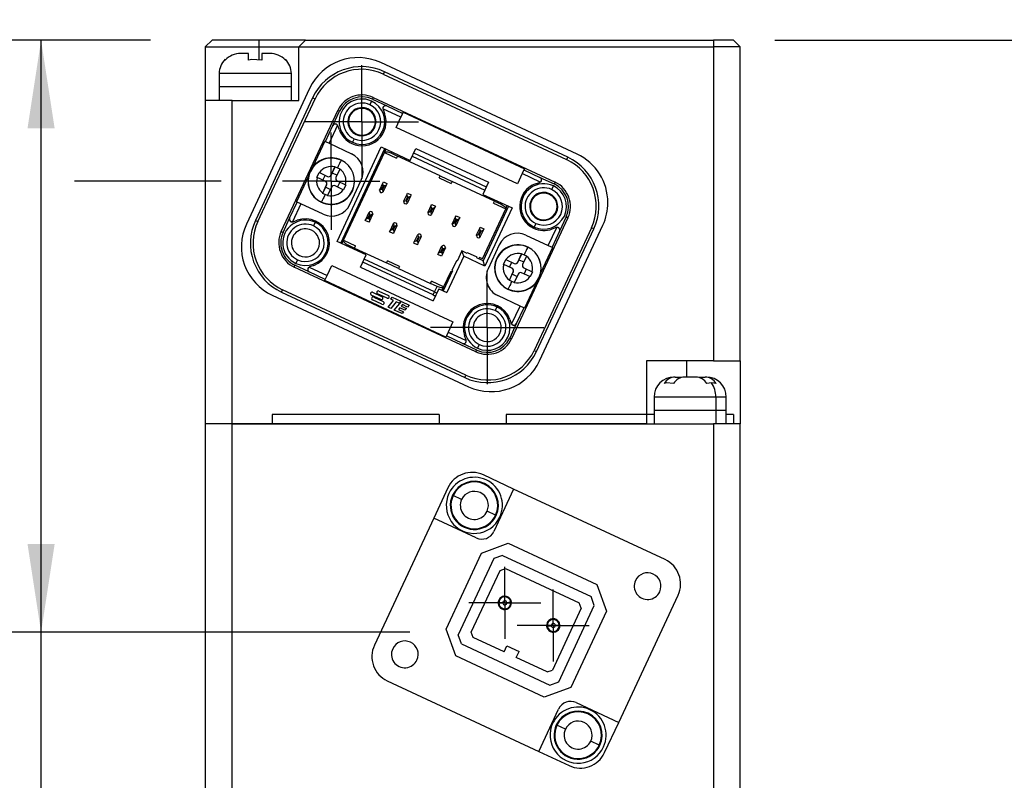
# Model space of a CAD drawing. Header units: millimetres. Extents: x 0 to 559, y 0 to 432.
# Tile 6 of 16: x 123 to 197, y 313 to 370. Entities that reach past the tile are written whole.
import ezdxf

# ---------------------------------------------------------------- set-up
doc = ezdxf.new("R2010")
doc.units = ezdxf.units.MM
doc.header["$LTSCALE"] = 2
doc.linetypes.add('CENTERX2', pattern=[20.32, 12.7, -2.54, 2.54, -2.54])
doc.layers.add('CENTER', color=40, linetype='CENTERX2')
doc.layers.add('DIMENSIONS', color=140, linetype='Continuous', lineweight=25)
doc.styles.add('SLDTEXTSTYLE0', font='TXT', dxfattribs={"width": 0.7})
doc.dimstyles.new('SLDDIMSTYLE10', dxfattribs={"dimtxt": 4.316016, "dimasz": 6.604, "dimexe": 0, "dimexo": 0.0625, "dimgap": 1.079004, "dimtad": 0, "dimtih": 1, "dimtoh": 1, "dimdec": 1, "dimrnd": 1e-09, "dimzin": 12, "dimdsep": 46, "dimtxsty": 'SLDTEXTSTYLE0', "dimsah": 1, "dimcen": 0.09, "dimadec": 0, "dimazin": 3, "dimtol": 1, "dimtp": 0.5, "dimtm": 0.5, "dimtfac": 1, "dimtdec": 1, "dimtofl": 0, "dimtmove": 0, "dimatfit": 3, "dimfxl": 0, "dimfrac": 2, "dimtolj": 1, "dimarcsym": 0})
doc.dimstyles.new('SLDDIMSTYLE3', dxfattribs={"dimtxt": 4.316016, "dimasz": 6.604, "dimexe": 0, "dimexo": 0.0625, "dimgap": 1.079004, "dimtad": 0, "dimtih": 1, "dimtoh": 1, "dimrnd": 1e-09, "dimzin": 4, "dimdsep": 46, "dimtxsty": 'SLDTEXTSTYLE0', "dimsah": 1, "dimcen": 0.09, "dimadec": 0, "dimazin": 1, "dimtfac": 1, "dimtofl": 0, "dimtmove": 0, "dimatfit": 3, "dimfxl": 0, "dimfrac": 2, "dimtolj": 1, "dimtzin": 12, "dimarcsym": 0})
doc.dimstyles.new('SLDDIMSTYLE7', dxfattribs={"dimtxt": 4.316016, "dimasz": 6.604, "dimexe": 0, "dimexo": 0.0625, "dimgap": 1.079004, "dimtad": 0, "dimtih": 1, "dimtoh": 1, "dimrnd": 1e-09, "dimzin": 4, "dimdsep": 46, "dimtxsty": 'SLDTEXTSTYLE0', "dimsah": 1, "dimcen": 0.09, "dimadec": 0, "dimazin": 1, "dimtfac": 1, "dimtmove": 0, "dimatfit": 0, "dimfxl": 0, "dimfrac": 2, "dimtolj": 1, "dimtzin": 12, "dimarcsym": 0})
doc.dimstyles.new('SLDDIMSTYLE9', dxfattribs={"dimtxt": 4.316016, "dimasz": 6.604, "dimexe": 0, "dimexo": 0.0625, "dimgap": 1.079004, "dimtad": 0, "dimtih": 1, "dimtoh": 1, "dimrnd": 1e-09, "dimzin": 12, "dimdsep": 46, "dimtxsty": 'SLDTEXTSTYLE0', "dimsah": 1, "dimcen": 0.09, "dimadec": 0, "dimazin": 3, "dimtfac": 1, "dimtmove": 0, "dimatfit": 0, "dimfxl": 0, "dimfrac": 2, "dimtolj": 1, "dimtzin": 12, "dimarcsym": 0})

# ---------------------------------------------------------------- blocks, each defined once
blk = doc.blocks.new('_D_14')
at = {"layer": 'DIMENSIONS'}
for p, q in [((137.336, 372.43), (137.336, 388.448)), ((177.336, 372.43), (177.336, 388.448)), ((137.336, 382.098), (124.636, 382.098)), ((150.923, 382.098), (149.473, 382.098)), ((149.473, 382.098), (149.473, 375.239)), ((163.748, 382.098), (165.198, 382.098)), ((165.198, 382.098), (165.198, 375.239)), ((177.336, 382.098), (190.036, 382.098)), ((149.473, 375.239), (150.923, 375.239)), ((165.198, 375.239), (163.748, 375.239))]:
    blk.add_line(p, q, dxfattribs=at)
for points in [[(137.336, 382.098), (130.732, 383.114), (130.732, 381.082)], [(177.336, 382.098), (183.94, 381.082), (183.94, 383.114)]]:
    blk.add_solid(points, dxfattribs=at)
at = {"layer": 'DIMENSIONS', "char_height": 4.2333, "attachment_point": 1, "style": 'SLDTEXTSTYLE0'}
for s, insert in [('40.00', (149.128, 388.522)), ('1.57', (150.923, 380.696))]:
    blk.add_mtext(s, dxfattribs=dict(at, insert=insert))
blk = doc.blocks.new('_D_15')
at = {"layer": 'DIMENSIONS'}
for p, q in [((82.422, 385.053), (80.972, 385.053)), ((80.972, 385.053), (80.972, 378.193)), ((95.247, 385.053), (96.696, 385.053)), ((96.696, 385.053), (96.696, 378.193)), ((103.029, 385.053), (111.061, 385.053)), ((111.061, 385.053), (111.061, 368.33)), ((80.972, 378.193), (82.422, 378.193)), ((96.696, 378.193), (95.247, 378.193)), ((133.236, 368.33), (104.711, 368.33)), ((122.551, 357.784), (104.711, 357.784)), ((111.061, 357.784), (111.061, 345.084)), ((138.519, 357.784), (127.551, 357.784))]:
    blk.add_line(p, q, dxfattribs=at)
for points in [[(111.061, 368.33), (112.077, 374.934), (110.045, 374.934)], [(111.061, 357.784), (110.045, 351.18), (112.077, 351.18)]]:
    blk.add_solid(points, dxfattribs=at)
at = {"layer": 'DIMENSIONS', "char_height": 4.2333, "attachment_point": 1, "style": 'SLDTEXTSTYLE0'}
for s, insert in [('10.55', (80.626, 391.476)), ('0.42', (82.422, 383.65))]:
    blk.add_mtext(s, dxfattribs=dict(at, insert=insert))
blk = doc.blocks.new('_D_16')
at = {"layer": 'DIMENSIONS'}
for p, q in [((133.236, 368.33), (70.543, 368.33)), ((76.893, 368.33), (76.893, 336.356)), ((70.48, 328.53), (69.031, 328.53)), ((69.031, 328.53), (69.031, 321.67)), ((83.306, 328.53), (84.755, 328.53)), ((84.755, 328.53), (84.755, 321.67)), ((69.031, 321.67), (70.48, 321.67)), ((84.755, 321.67), (83.306, 321.67)), ((76.893, 288.73), (76.893, 320.704)), ((138.296, 288.73), (70.543, 288.73))]:
    blk.add_line(p, q, dxfattribs=at)
for points in [[(76.893, 368.33), (75.877, 361.726), (77.909, 361.726)], [(76.893, 288.73), (77.909, 295.334), (75.877, 295.334)]]:
    blk.add_solid(points, dxfattribs=at)
at = {"layer": 'DIMENSIONS', "char_height": 4.2333, "attachment_point": 1, "style": 'SLDTEXTSTYLE0'}
for s, insert in [('79.60', (68.685, 334.953)), ('3.13', (70.48, 327.127))]:
    blk.add_mtext(s, dxfattribs=dict(at, insert=insert))
blk = doc.blocks.new('_D_17')
at = {"layer": 'DIMENSIONS'}
for p, q in [((133.236, 368.33), (118.701, 368.33)), ((125.051, 324.035), (125.051, 368.33)), ((152.622, 324.035), (118.701, 324.035)), ((125.051, 302.759), (125.051, 324.035)), ((98.83, 302.759), (97.381, 302.759)), ((97.381, 302.759), (97.381, 295.899)), ((111.656, 302.759), (113.105, 302.759)), ((113.105, 302.759), (113.105, 295.899)), ((119.438, 302.759), (125.051, 302.759)), ((97.381, 295.899), (98.83, 295.899)), ((113.105, 295.899), (111.656, 295.899))]:
    blk.add_line(p, q, dxfattribs=at)
for points in [[(125.051, 368.33), (124.035, 361.726), (126.067, 361.726)], [(125.051, 324.035), (126.067, 330.639), (124.035, 330.639)]]:
    blk.add_solid(points, dxfattribs=at)
at = {"layer": 'DIMENSIONS', "char_height": 4.2333, "attachment_point": 1, "style": 'SLDTEXTSTYLE0'}
for s, insert in [('44.30', (97.035, 309.182)), ('1.74', (98.83, 301.357))]:
    blk.add_mtext(s, dxfattribs=dict(at, insert=insert))
blk = doc.blocks.new('_D_19')
at = {"layer": 'DIMENSIONS'}
for p, q in [((179.936, 368.33), (220.141, 368.33)), ((213.791, 368.33), (213.791, 297.856)), ((198.657, 290.03), (197.208, 290.03)), ((197.208, 290.03), (197.208, 283.17)), ((228.925, 290.03), (230.375, 290.03)), ((230.375, 290.03), (230.375, 283.17)), ((197.208, 283.17), (198.657, 283.17)), ((230.375, 283.17), (228.925, 283.17)), ((213.791, 211.73), (213.791, 282.204)), ((165.636, 211.73), (220.141, 211.73))]:
    blk.add_line(p, q, dxfattribs=at)
for points in [[(213.791, 368.33), (212.775, 361.726), (214.807, 361.726)], [(213.791, 211.73), (214.807, 218.334), (212.775, 218.334)]]:
    blk.add_solid(points, dxfattribs=at)
at = {"layer": 'DIMENSIONS', "char_height": 4.2333, "attachment_point": 1, "style": 'SLDTEXTSTYLE0'}
for s, insert in [('±0.5', (215.073, 296.453)), ('156.6', (198.657, 296.453)), ('6.17', (198.657, 288.627)), ('±0.02', (211.482, 288.627))]:
    blk.add_mtext(s, dxfattribs=dict(at, insert=insert))
blk = doc.blocks.new('SW_CENTERMARKSYMBOL_6')
at = {"layer": 'CENTER', "color": 0}
for p, q in [((0, 2.54), (0, 2.69)), ((0, 0), (0, 2.54)), ((-2.54, 0), (-2.69, 0)), ((0, 0), (-2.54, 0)), ((0, 0), (0, -2.54)), ((0, 0), (2.54, 0)), ((2.54, 0), (2.69, 0)), ((0, -2.54), (0, -2.69))]:
    blk.add_line(p, q, dxfattribs=at)
blk = doc.blocks.new('SW_CENTERMARKSYMBOL_7')
at = {"layer": 'CENTER', "color": 0}
for p, q in [((0, 2.54), (0, 2.69)), ((0, 0), (0, 2.54)), ((-2.54, 0), (-2.69, 0)), ((0, 0), (-2.54, 0)), ((0, 0), (0, -2.54)), ((0, 0), (2.54, 0)), ((2.54, 0), (2.69, 0)), ((0, -2.54), (0, -2.69))]:
    blk.add_line(p, q, dxfattribs=at)
blk = doc.blocks.new('SW_CENTERMARKSYMBOL_8')
at = {"layer": 'CENTER', "color": 0}
for p, q in [((0, 2.54), (0, 4.24)), ((0, 0), (0, 2.54)), ((-2.54, 0), (-4.24, 0)), ((0, 0), (-2.54, 0)), ((0, 0), (0, -2.54)), ((0, 0), (2.54, 0)), ((2.54, 0), (4.24, 0)), ((0, -2.54), (0, -4.24))]:
    blk.add_line(p, q, dxfattribs=at)
blk = doc.blocks.new('SW_CENTERMARKSYMBOL_9')
at = {"layer": 'CENTER', "color": 0}
for p, q in [((0, 2.54), (0, 4.24)), ((0, 0), (0, 2.54)), ((-2.54, 0), (-4.24, 0)), ((0, 0), (-2.54, 0)), ((0, 0), (0, -2.54)), ((0, 0), (2.54, 0)), ((2.54, 0), (4.24, 0)), ((0, -2.54), (0, -4.24))]:
    blk.add_line(p, q, dxfattribs=at)
blk = doc.blocks.new('SW_CENTERMARKSYMBOL_10')
at = {"layer": 'CENTER', "color": 0}
for p, q in [((0, 2.54), (0, 3.638)), ((0, 0), (0, 2.54)), ((-2.54, 0), (-3.638, 0)), ((0, 0), (-2.54, 0)), ((0, 0), (0, -2.54)), ((0, 0), (2.54, 0)), ((2.54, 0), (3.638, 0)), ((0, -2.54), (0, -3.638))]:
    blk.add_line(p, q, dxfattribs=at)

msp = doc.modelspace()

# ---------------------------------------------------------------- linework, layer by layer
for p, q in [((137.8355, 368.3299), (137.3355, 367.8299)), ((141.3355, 368.3299), (137.8355, 368.3299)), ((141.3355, 368.3299), (141.3355, 367.8299)), ((144.8355, 368.3299), (141.3355, 368.3299)), ((144.8355, 368.3299), (144.3355, 367.8299)), ((144.8355, 368.3299), (175.3355, 368.3299)), ((175.3355, 368.3299), (175.3355, 367.8299)), ((176.8355, 368.3299), (175.3355, 368.3299)), ((177.3355, 367.8299), (176.8355, 368.3299)), ((137.3355, 367.8299), (141.3355, 367.8299)), ((137.3355, 367.8299), (137.3355, 363.8299)), ((141.3355, 367.8299), (144.3355, 367.8299)), ((141.3355, 367.8299), (141.3355, 366.8857)), ((144.3355, 367.8299), (175.3355, 367.8299)), ((144.3355, 363.8299), (144.3355, 367.8299)), ((177.3355, 367.8299), (175.3355, 367.8299)), ((175.3355, 367.8299), (175.3355, 344.3299)), ((177.3355, 344.3299), (177.3355, 367.8299)), ((138.822, 366.8444), (138.822, 366.9012)), ((140.572, 367.3299), (139.9812, 367.3299)), ((140.572, 366.8444), (140.572, 367.3299)), ((141.572, 367.3299), (141.572, 366.8444)), ((142.1629, 367.3299), (141.572, 367.3299)), ((143.322, 366.9012), (143.322, 366.8444)), ((165.1337, 359.8073), (150.4515, 366.6537)), ((143.772, 365.8299), (138.372, 365.8299)), ((138.372, 365.8299), (138.372, 364.8299)), ((143.772, 364.8299), (143.772, 365.8299)), ((150.7251, 365.9744), (150.6406, 365.7932)), ((150.6406, 365.7932), (164.353, 359.399)), ((164.4375, 359.5802), (150.7251, 365.9744)), ((138.372, 364.8299), (138.372, 363.8299)), ((143.772, 364.8299), (138.372, 364.8299)), ((145.1358, 364.7189), (140.4025, 354.5683)), ((143.772, 363.8299), (143.772, 364.8299)), ((137.3355, 363.8299), (137.3355, 339.6299)), ((139.3355, 363.8299), (137.3355, 363.8299)), ((139.3355, 339.6299), (139.3355, 363.8299)), ((139.3355, 363.8299), (144.3355, 363.8299)), ((145.3629, 364.0228), (141.0818, 354.8419)), ((141.263, 354.7573), (145.5442, 363.9382)), ((145.3629, 364.0228), (145.5442, 363.9382)), ((149.8965, 364.0437), (149.8345, 363.9108)), ((149.8345, 363.9108), (150.8994, 363.4142)), ((149.8965, 364.0437), (163.4911, 357.7045)), ((143.0125, 354.0133), (147.2387, 363.0764)), ((147.3716, 363.0144), (147.2387, 363.0764)), ((149.7697, 363.7718), (149.643, 363.4999)), ((151.9691, 362.5729), (150.6209, 363.2016)), ((150.6271, 363.1644), (150.6322, 363.1504)), ((150.6322, 363.1504), (150.7427, 362.8468)), ((150.8994, 363.4142), (152.1003, 362.8543)), ((146.875, 361.9495), (147.3716, 363.0144)), ((151.6129, 361.809), (151.9691, 362.5729)), ((151.9691, 362.5729), (152.1003, 362.8543)), ((152.1003, 362.8543), (152.1402, 362.9397)), ((152.1402, 362.9397), (161.2032, 358.7135)), ((146.3151, 360.7486), (146.875, 361.9495)), ((147.2251, 361.9656), (146.5964, 360.6174)), ((147.1407, 362.0462), (147.144, 362.0369)), ((147.2493, 361.9192), (147.2442, 361.9331)), ((147.3598, 361.6155), (147.2493, 361.9192)), ((160.676, 357.5828), (151.6129, 361.809)), ((148.4596, 360.9623), (148.3328, 360.6904)), ((146.2739, 360.7678), (145.3783, 358.8471)), ((146.2739, 360.7678), (146.3151, 360.7486)), ((146.3151, 360.7486), (146.5964, 360.6174)), ((146.5964, 360.6174), (148.2666, 359.8386)), ((147.1932, 353.2775), (150.4897, 360.3467)), ((147.4651, 353.1507), (150.7615, 360.2199)), ((150.4897, 360.3467), (152.6648, 359.3324)), ((150.7434, 359.9443), (150.8522, 360.1776)), ((152.6648, 359.3324), (153.0874, 360.2387)), ((153.0874, 360.2387), (158.5253, 357.703)), ((147.672, 353.3577), (150.736, 359.9284)), ((150.736, 359.9284), (150.7434, 359.9443)), ((150.736, 359.9284), (151.6423, 359.5058)), ((151.26, 359.9875), (151.2178, 359.8968)), ((151.2178, 359.8968), (151.7162, 359.6644)), ((151.7162, 359.6644), (151.6423, 359.5058)), ((154.8883, 358.1852), (151.7162, 359.6644)), ((152.8127, 359.6496), (158.2506, 357.1139)), ((158.3562, 357.3405), (152.9184, 359.8762)), ((164.4375, 359.5802), (164.353, 359.399)), ((146.7447, 358.2311), (147.032, 358.8472)), ((147.0406, 358.8656), (146.8292, 358.4124)), ((147.032, 358.8472), (147.0406, 358.8656)), ((147.0406, 358.8656), (147.2218, 358.781)), ((147.3945, 358.6782), (147.1072, 358.0621)), ((147.2218, 358.781), (147.4031, 358.6965)), ((147.4031, 358.6965), (147.3945, 358.6782)), ((147.4994, 359.3583), (147.4995, 359.3586)), ((161.2032, 358.7135), (161.1634, 358.6281)), ((145.0565, 358.157), (144.1608, 356.2362)), ((145.1795, 358.5197), (145.1906, 358.5145)), ((145.6755, 358.0677), (145.8445, 358.4302)), ((145.6938, 358.0592), (145.6755, 358.0677)), ((146.3099, 357.7719), (145.6938, 358.0592)), ((145.8445, 358.4302), (145.8629, 358.4217)), ((145.8629, 358.4217), (146.4789, 358.1344)), ((146.1286, 357.8564), (146.2977, 358.2189)), ((146.4789, 358.1344), (146.4789, 358.1344)), ((146.8292, 358.4124), (146.7447, 358.2311)), ((146.7447, 358.2311), (146.7447, 358.2311)), ((146.8292, 358.4124), (147.1918, 358.2434)), ((154.8143, 358.0266), (154.8883, 358.1852)), ((154.8143, 358.0266), (155.7206, 357.604)), ((154.8883, 358.1852), (155.7946, 357.7626)), ((161.0322, 358.3467), (160.676, 357.5828)), ((161.1634, 358.6281), (161.0322, 358.3467)), ((162.3804, 357.718), (161.0322, 358.3467)), ((161.1634, 358.6281), (162.3643, 358.0681)), ((162.3643, 358.0681), (163.4292, 357.5715)), ((146.3221, 357.3248), (146.1108, 356.8717)), ((146.1193, 356.89), (146.4066, 357.5061)), ((146.4066, 357.5061), (146.3221, 357.3248)), ((146.6846, 357.1558), (146.3221, 357.3248)), ((146.3241, 357.7646), (146.3241, 357.7646)), ((146.4066, 357.5061), (146.4066, 357.5061)), ((146.7691, 357.3371), (146.4819, 356.721)), ((147.651, 357.1465), (147.0349, 357.4338)), ((147.1898, 357.8036), (147.1898, 357.8036)), ((147.204, 357.7963), (147.82, 357.509)), ((147.204, 357.7963), (147.204, 357.7963)), ((147.3852, 357.7118), (147.2162, 357.3493)), ((147.8384, 357.5005), (147.6693, 357.138)), ((147.82, 357.509), (147.8384, 357.5005)), ((148.1469, 356.0326), (148.9922, 357.8452)), ((150.3636, 357.1046), (150.5087, 357.1932)), ((150.3758, 357.1448), (150.6084, 357.6436)), ((150.6355, 357.4651), (150.5087, 357.1932)), ((150.5087, 357.1932), (150.5993, 357.1509)), ((150.5993, 357.1509), (150.7261, 357.4228)), ((150.6084, 357.6436), (150.6505, 357.7339)), ((150.6355, 357.4651), (150.6084, 357.6436)), ((150.7261, 357.4228), (150.6355, 357.4651)), ((150.8803, 357.5169), (150.6477, 357.018)), ((150.6505, 357.7339), (150.9224, 357.6071)), ((150.7261, 357.4228), (150.8803, 357.5169)), ((150.9224, 357.6071), (150.8803, 357.5169)), ((155.7946, 357.7626), (155.7206, 357.604)), ((158.9667, 356.2834), (155.7946, 357.7626)), ((158.5253, 357.703), (158.1026, 356.7967)), ((162.0303, 357.5833), (162.334, 357.6938)), ((162.334, 357.6938), (162.3479, 357.6989)), ((163.3644, 357.4326), (163.2376, 357.1607)), ((163.4911, 357.7045), (163.4292, 357.5715)), ((146.1108, 356.8717), (146.1193, 356.89)), ((146.2921, 356.7872), (146.1108, 356.8717)), ((146.4733, 356.7026), (146.2921, 356.7872)), ((146.4819, 356.721), (146.4733, 356.7026)), ((147.6693, 357.138), (147.651, 357.1465)), ((148.3233, 357.0537), (148.3344, 357.0485)), ((150.6248, 356.9828), (150.5993, 357.1509)), ((152.1884, 356.2996), (152.421, 356.7984)), ((152.4481, 356.6198), (152.3213, 356.3479)), ((152.412, 356.3057), (152.5387, 356.5776)), ((152.421, 356.7984), (152.4631, 356.8887)), ((152.4481, 356.6198), (152.421, 356.7984)), ((152.5387, 356.5776), (152.4481, 356.6198)), ((152.6929, 356.6716), (152.4603, 356.1728)), ((152.4631, 356.8887), (152.735, 356.7619)), ((152.5387, 356.5776), (152.6929, 356.6716)), ((152.735, 356.7619), (152.6929, 356.6716)), ((158.1026, 356.7967), (160.2778, 355.7824)), ((143.642, 355.0162), (144.202, 356.2171)), ((144.4833, 356.0858), (143.8547, 354.7376)), ((144.202, 356.2171), (144.1608, 356.2362)), ((144.4833, 356.0858), (144.202, 356.2171)), ((146.1535, 355.307), (144.4833, 356.0858)), ((146.0144, 356.2096), (146.0145, 356.2099)), ((152.1762, 356.2594), (152.3213, 356.3479)), ((152.3213, 356.3479), (152.412, 356.3057)), ((152.4374, 356.1376), (152.412, 356.3057)), ((154.001, 355.4543), (154.2337, 355.9532)), ((154.2607, 355.7746), (154.1339, 355.5027)), ((154.2246, 355.4604), (154.3514, 355.7323)), ((154.2337, 355.9532), (154.2757, 356.0434)), ((154.2607, 355.7746), (154.2337, 355.9532)), ((154.3514, 355.7323), (154.2607, 355.7746)), ((154.5055, 355.8264), (154.2729, 355.3275)), ((154.2757, 356.0434), (154.5476, 355.9166)), ((154.3514, 355.7323), (154.5055, 355.8264)), ((154.5476, 355.9166), (154.5055, 355.8264)), ((158.0557, 351.9637), (159.799, 355.7022)), ((160.0059, 355.9092), (158.1041, 351.8308)), ((160.2778, 355.7824), (158.2492, 351.4321)), ((158.8927, 356.1248), (158.9667, 356.2834)), ((158.8927, 356.1248), (159.799, 355.7022)), ((158.9667, 356.2834), (159.4652, 356.051)), ((159.4652, 356.051), (159.5074, 356.1416)), ((159.799, 355.7022), (159.8064, 355.7181)), ((159.8064, 355.7181), (159.9153, 355.9515)), ((143.1454, 353.9513), (143.642, 355.0162)), ((149.3402, 354.924), (149.5728, 355.4228)), ((149.4944, 355.018), (149.3402, 354.924)), ((149.6212, 355.2899), (149.4944, 355.018)), ((149.4944, 355.018), (149.5851, 354.9758)), ((149.5851, 354.9758), (149.7118, 355.2477)), ((149.5851, 354.9758), (149.6121, 354.7972)), ((149.5957, 355.458), (149.6212, 355.2899)), ((149.8447, 355.296), (149.6121, 354.7972)), ((149.7118, 355.2477), (149.6212, 355.2899)), ((149.857, 355.3362), (149.7118, 355.2477)), ((153.9888, 355.4142), (154.1339, 355.5027)), ((154.1339, 355.5027), (154.2246, 355.4604)), ((154.25, 355.2923), (154.2246, 355.4604)), ((155.8137, 354.6091), (156.0463, 355.1079)), ((156.0463, 355.1079), (156.0884, 355.1982)), ((156.0733, 354.9294), (156.0463, 355.1079)), ((156.3182, 354.9811), (156.0856, 354.4823)), ((156.0884, 355.1982), (156.3603, 355.0714)), ((156.164, 354.8871), (156.3182, 354.9811)), ((156.3603, 355.0714), (156.3182, 354.9811)), ((164.4585, 355.0466), (160.2323, 345.9835)), ((164.3256, 355.1086), (163.829, 354.0437)), ((164.4585, 355.0466), (164.3256, 355.1086)), ((141.0818, 354.8419), (141.263, 354.7573)), ((143.7387, 354.7506), (143.7479, 354.7539)), ((143.8919, 354.7439), (143.9058, 354.749)), ((143.9058, 354.749), (144.2095, 354.8595)), ((145.5436, 354.7088), (145.4168, 354.4369)), ((149.2981, 354.8337), (149.3402, 354.924)), ((149.57, 354.7069), (149.2981, 354.8337)), ((149.6121, 354.7972), (149.57, 354.7069)), ((151.1528, 354.0787), (151.3855, 354.5776)), ((151.4338, 354.4447), (151.307, 354.1728)), ((151.3977, 354.1305), (151.5245, 354.4024)), ((151.4083, 354.6128), (151.4338, 354.4447)), ((151.6573, 354.4508), (151.4247, 353.952)), ((151.5245, 354.4024), (151.4338, 354.4447)), ((151.6696, 354.4909), (151.5245, 354.4024)), ((155.8014, 354.5689), (155.9466, 354.6575)), ((156.0733, 354.9294), (155.9466, 354.6575)), ((155.9466, 354.6575), (156.0372, 354.6152)), ((156.0372, 354.6152), (156.164, 354.8871)), ((156.0627, 354.4471), (156.0372, 354.6152)), ((156.164, 354.8871), (156.0733, 354.9294)), ((157.6263, 353.7639), (157.8589, 354.2627)), ((157.8589, 354.2627), (157.901, 354.353)), ((157.886, 354.0841), (157.8589, 354.2627)), ((157.901, 354.353), (158.1729, 354.2262)), ((158.1729, 354.2262), (158.1308, 354.1359)), ((166.208, 354.3025), (161.9269, 345.1216)), ((162.0542, 354.623), (161.9275, 354.3511)), ((162.1081, 345.0371), (166.3892, 354.218)), ((162.3352, 344.3409), (167.0685, 354.4916)), ((162.9877, 352.974), (163.6163, 354.3223)), ((163.5652, 354.3109), (163.2615, 354.2004)), ((163.5791, 354.316), (163.5652, 354.3109)), ((166.3892, 354.218), (166.208, 354.3025)), ((143.0125, 354.0133), (143.1454, 353.9513)), ((151.1108, 353.9885), (151.1528, 354.0787)), ((151.3826, 353.8617), (151.1108, 353.9885)), ((151.307, 354.1728), (151.1528, 354.0787)), ((151.307, 354.1728), (151.3977, 354.1305)), ((151.4247, 353.952), (151.3826, 353.8617)), ((151.3977, 354.1305), (151.4247, 353.952)), ((152.9655, 353.2335), (153.1981, 353.7323)), ((153.2464, 353.5994), (153.1197, 353.3276)), ((153.2103, 353.2853), (153.3371, 353.5572)), ((153.221, 353.7675), (153.2464, 353.5994)), ((153.47, 353.6056), (153.2374, 353.1067)), ((153.3371, 353.5572), (153.2464, 353.5994)), ((153.4822, 353.6457), (153.3371, 353.5572)), ((157.614, 353.7237), (157.7592, 353.8122)), ((157.886, 354.0841), (157.7592, 353.8122)), ((157.7592, 353.8122), (157.8498, 353.77)), ((157.8498, 353.77), (157.9766, 354.0419)), ((157.8753, 353.6019), (157.8498, 353.77)), ((157.9766, 354.0419), (157.886, 354.0841)), ((158.1308, 354.1359), (157.8982, 353.6371)), ((157.9766, 354.0419), (158.1308, 354.1359)), ((161.3175, 353.7529), (162.9877, 352.974)), ((163.829, 354.0437), (163.269, 352.8428)), ((149.3684, 352.2632), (147.1932, 353.2775)), ((147.5558, 353.1084), (147.6683, 353.3497)), ((147.665, 353.3427), (147.672, 353.3577)), ((147.672, 353.3577), (148.5783, 352.935)), ((147.9635, 352.9183), (148.0059, 353.0089)), ((148.0059, 353.0089), (148.5043, 352.7764)), ((148.5043, 352.7764), (148.5783, 352.935)), ((148.5043, 352.7764), (150.8834, 351.6671)), ((152.9234, 353.1432), (152.9655, 353.2335)), ((153.1953, 353.0165), (152.9234, 353.1432)), ((153.1197, 353.3276), (152.9655, 353.2335)), ((153.1197, 353.3276), (153.2103, 353.2853)), ((153.2374, 353.1067), (153.1953, 353.0165)), ((153.2103, 353.2853), (153.2374, 353.1067)), ((154.7781, 352.3883), (155.0107, 352.8871)), ((155.0591, 352.7542), (154.9323, 352.4823)), ((155.0336, 352.9223), (155.0591, 352.7542)), ((155.2826, 352.7603), (155.05, 352.2615)), ((155.1497, 352.712), (155.0591, 352.7542)), ((155.2948, 352.8005), (155.1497, 352.712)), ((159.3241, 353.0273), (158.4788, 351.2147)), ((161.4565, 352.85), (161.4567, 352.8503)), ((163.3102, 352.8236), (162.4145, 350.9029)), ((162.9877, 352.974), (163.269, 352.8428)), ((163.269, 352.8428), (163.3102, 352.8236)), ((148.9458, 351.3569), (149.3684, 352.2632)), ((154.736, 352.298), (154.7781, 352.3883)), ((155.0079, 352.1712), (154.736, 352.298)), ((154.9323, 352.4823), (154.7781, 352.3883)), ((154.9323, 352.4823), (155.0229, 352.4401)), ((155.05, 352.2615), (155.0079, 352.1712)), ((155.0229, 352.4401), (155.1497, 352.712)), ((155.0229, 352.4401), (155.05, 352.2615)), ((156.6632, 352.1717), (155.3953, 349.4528)), ((156.5181, 352.5704), (156.1588, 351.8)), ((156.6632, 352.1717), (156.5181, 352.5704)), ((156.9259, 352.3802), (156.5181, 352.5704)), ((158.2492, 351.4321), (156.6632, 352.1717)), ((156.947, 352.4255), (156.9259, 352.3802)), ((157.6721, 352.0874), (156.947, 352.4255)), ((157.6509, 352.0421), (157.6721, 352.0874)), ((158.1041, 351.8308), (157.6509, 352.0421)), ((157.8292, 352.0694), (157.7869, 351.9787)), ((158.0557, 351.9637), (157.8292, 352.0694)), ((159.1367, 352.0113), (159.1477, 352.0062)), ((160.7019, 351.7228), (160.9891, 352.3389)), ((160.9977, 352.3572), (160.7864, 351.9041)), ((160.9891, 352.3389), (160.9977, 352.3572)), ((160.9977, 352.3572), (161.179, 352.2727)), ((161.3517, 352.1698), (161.0644, 351.5538)), ((161.179, 352.2727), (161.3602, 352.1882)), ((161.3602, 352.1882), (161.3517, 352.1698)), ((143.9799, 351.3554), (144.0419, 351.4883)), ((157.5745, 345.0161), (143.9799, 351.3554)), ((145.1067, 350.9918), (144.0419, 351.4883)), ((144.2334, 351.8992), (144.1067, 351.6273)), ((145.0906, 351.3419), (146.4388, 350.7132)), ((145.1371, 351.3661), (145.1231, 351.361)), ((145.4407, 351.4766), (145.1371, 351.3661)), ((146.4388, 350.7132), (146.795, 351.4771)), ((146.795, 351.4771), (155.8581, 347.2509)), ((148.9458, 351.3569), (154.3836, 348.8212)), ((154.3714, 349.2682), (149.1148, 351.7194)), ((154.477, 349.4948), (149.2204, 351.9458)), ((150.8834, 351.6671), (150.9573, 351.8257)), ((151.7897, 351.2445), (150.8834, 351.6671)), ((151.8636, 351.4031), (150.9573, 351.8257)), ((151.8636, 351.4031), (151.7897, 351.2445)), ((156.1135, 351.8212), (155.7754, 351.0961)), ((156.1588, 351.8), (156.1135, 351.8212)), ((158.2492, 351.4321), (158.1041, 351.8308)), ((159.6326, 351.5594), (159.8017, 351.9219)), ((159.651, 351.5508), (159.6326, 351.5594)), ((160.267, 351.2636), (159.651, 351.5508)), ((159.8017, 351.9219), (159.82, 351.9134)), ((159.82, 351.9134), (160.4361, 351.6261)), ((160.0858, 351.3481), (160.2548, 351.7106)), ((160.4361, 351.6261), (160.4361, 351.6261)), ((160.7864, 351.9041), (160.7019, 351.7228)), ((160.7019, 351.7228), (160.7019, 351.7228)), ((160.7864, 351.9041), (161.1489, 351.735)), ((161.1469, 351.2953), (161.1469, 351.2953)), ((161.1469, 351.2953), (161.1611, 351.288)), ((161.1611, 351.288), (161.7772, 351.0007)), ((161.1611, 351.288), (161.1611, 351.288)), ((146.3076, 350.4318), (145.1067, 350.9918)), ((146.3076, 350.4318), (146.4388, 350.7132)), ((151.7897, 351.2445), (154.1687, 350.1351)), ((155.8207, 351.075), (155.1234, 349.5796)), ((155.6879, 351.0266), (155.149, 349.8711)), ((155.7785, 350.9843), (155.6879, 351.0266)), ((155.7754, 351.0961), (155.8207, 351.075)), ((160.2792, 350.8165), (160.0679, 350.3634)), ((160.0765, 350.3817), (160.3638, 350.9978)), ((160.3638, 350.9978), (160.2792, 350.8165)), ((160.6418, 350.6475), (160.2792, 350.8165)), ((160.2812, 351.2562), (160.2812, 351.2562)), ((160.3638, 350.9978), (160.3638, 350.9978)), ((160.7263, 350.8287), (160.439, 350.2127)), ((161.6081, 350.6382), (160.9921, 350.9255)), ((161.3424, 351.2035), (161.1733, 350.8409)), ((161.6265, 350.6296), (161.6081, 350.6382)), ((161.7955, 350.9922), (161.6265, 350.6296)), ((161.7772, 351.0007), (161.7955, 350.9922)), ((162.2804, 350.5454), (162.2915, 350.5402)), ((146.2678, 350.3464), (146.3076, 350.4318)), ((155.3309, 346.1202), (146.2678, 350.3464)), ((154.1687, 350.1351), (154.2427, 350.2937)), ((154.6672, 349.9026), (154.1687, 350.1351)), ((155.149, 349.8711), (154.2427, 350.2937)), ((154.477, 349.4948), (154.6672, 349.9026)), ((155.1416, 349.8552), (155.0328, 349.6218)), ((155.149, 349.8711), (155.1416, 349.8552)), ((160.0679, 350.3634), (160.0765, 350.3817)), ((160.2492, 350.2788), (160.0679, 350.3634)), ((160.4305, 350.1943), (160.2492, 350.2788)), ((160.439, 350.2127), (160.4305, 350.1943)), ((162.0927, 350.2128), (161.1971, 348.2921)), ((142.3373, 349.2526), (157.0195, 342.4062)), ((143.0335, 349.4796), (143.118, 349.6609)), ((143.0335, 349.4796), (156.7459, 343.0854)), ((156.8304, 343.2667), (143.118, 349.6609)), ((150.4595, 348.9279), (149.7485, 349.2594)), ((149.8449, 349.466), (150.5559, 349.1345)), ((149.9325, 349.1074), (150.6435, 348.7759)), ((150.9299, 349.0266), (150.2189, 349.3582)), ((150.3153, 349.5648), (151.0263, 349.2332)), ((151.2005, 348.9531), (151.3205, 349.0961)), ((151.3205, 349.0961), (151.9459, 348.8044)), ((154.3714, 349.2682), (154.477, 349.4948)), ((154.3714, 349.2682), (154.3714, 349.2682)), ((154.8062, 349.7275), (154.3836, 348.8212)), ((154.8062, 349.7275), (155.3953, 349.4528)), ((160.8746, 348.4425), (159.2044, 349.2213)), ((159.9715, 349.7012), (159.9717, 349.7016)), ((150.5472, 348.5692), (149.8362, 348.9008)), ((151.0037, 348.3563), (151.4189, 348.8512)), ((151.1989, 348.2653), (151.0037, 348.3563)), ((151.6142, 348.7602), (151.1989, 348.2653)), ((151.4189, 348.8512), (151.2005, 348.9531)), ((151.4706, 348.1386), (152.0059, 348.7765)), ((151.826, 348.6614), (151.6142, 348.7602)), ((151.9459, 348.8044), (151.826, 348.6614)), ((152.0779, 348.5439), (151.9855, 348.4338)), ((151.9855, 348.4338), (152.3699, 348.2545)), ((152.0059, 348.7765), (152.5823, 348.5077)), ((152.4623, 348.3647), (152.0779, 348.5439)), ((152.5823, 348.5077), (152.4623, 348.3647)), ((159.1382, 348.3695), (159.0114, 348.0976)), ((160.2459, 347.0943), (160.8746, 348.4425)), ((161.156, 348.3113), (160.8746, 348.4425)), ((152.0471, 347.8698), (151.4706, 348.1386)), ((151.8785, 348.3062), (151.7824, 348.1918)), ((151.7824, 348.1918), (152.1669, 348.0125)), ((152.2629, 348.127), (151.8785, 348.3062)), ((152.1669, 348.0125), (152.0471, 347.8698)), ((152.3699, 348.2545), (152.2629, 348.127)), ((161.156, 348.3113), (160.596, 347.1104)), ((161.1971, 348.2921), (161.156, 348.3113)), ((155.8581, 347.2509), (155.5019, 346.487)), ((160.596, 347.1104), (160.0994, 346.0455)), ((160.1112, 347.4444), (160.2217, 347.1407)), ((160.2217, 347.1407), (160.2268, 347.1268)), ((155.3707, 346.2056), (155.3309, 346.1202)), ((155.5019, 346.487), (155.3707, 346.2056)), ((156.5716, 345.6456), (155.3707, 346.2056)), ((155.5019, 346.487), (156.8501, 345.8583)), ((156.8388, 345.9094), (156.7283, 346.2131)), ((157.6365, 345.1491), (156.5716, 345.6456)), ((156.8439, 345.8955), (156.8388, 345.9094)), ((157.8281, 345.5599), (157.7013, 345.288)), ((160.0994, 346.0455), (160.2323, 345.9835)), ((157.5745, 345.0161), (157.6365, 345.1491)), ((161.9269, 345.1216), (162.1081, 345.0371)), ((175.3355, 344.3299), (170.3355, 344.3299)), ((170.3355, 344.3299), (170.3355, 340.3299)), ((173.3355, 344.3299), (173.3355, 343.1299)), ((175.3355, 344.3299), (177.3355, 344.3299)), ((177.3355, 344.3299), (177.3355, 339.6299)), ((156.7459, 343.0854), (156.8304, 343.2667)), ((172.474, 343.1299), (172.8919, 343.1299)), ((172.8919, 343.1299), (172.8919, 343.0647)), ((174.0168, 343.1299), (173.1811, 343.1299)), ((174.3061, 343.0625), (174.3061, 343.1299)), ((174.3061, 343.1299), (174.7239, 343.1299)), ((174.799, 343.1299), (174.7239, 343.1299)), ((175.1899, 342.7012), (174.8364, 342.6444)), ((175.5435, 342.6444), (175.1899, 342.7012)), ((170.899, 341.6299), (170.899, 340.6299)), ((175.5081, 341.6299), (170.899, 341.6299)), ((175.5081, 341.6299), (175.5081, 340.6299)), ((176.299, 341.6299), (175.5081, 341.6299)), ((176.299, 340.6299), (176.299, 341.6299)), ((154.8355, 340.3299), (142.3355, 340.3299)), ((142.3355, 340.3299), (142.3355, 339.6299)), ((154.8355, 340.3299), (154.8355, 339.6299)), ((170.3355, 340.3299), (159.8355, 340.3299)), ((159.8355, 340.3299), (159.8355, 339.6299)), ((170.3355, 340.3299), (170.3355, 339.6299)), ((170.899, 340.3299), (170.3355, 340.3299)), ((170.899, 340.6299), (170.899, 339.6299)), ((175.5081, 340.6299), (170.899, 340.6299)), ((175.5081, 340.6299), (175.5081, 339.6299)), ((176.299, 340.6299), (175.5081, 340.6299)), ((176.299, 339.6299), (176.299, 340.6299)), ((176.8355, 340.3299), (176.299, 340.3299)), ((176.8355, 340.3299), (176.8355, 339.6299)), ((137.3355, 339.6299), (137.3355, 303.2299)), ((139.3355, 339.6299), (137.3355, 339.6299)), ((139.3355, 303.2299), (139.3355, 339.6299)), ((139.3355, 339.6299), (175.3355, 339.6299)), ((142.3355, 339.6299), (139.3355, 339.6299)), ((154.8355, 339.6299), (142.3355, 339.6299)), ((159.8355, 339.6299), (154.8355, 339.6299)), ((170.3355, 339.6299), (159.8355, 339.6299)), ((175.3355, 339.6299), (175.3355, 303.2299)), ((177.3355, 339.6299), (175.3355, 339.6299)), ((177.3355, 303.2299), (177.3355, 339.6299)), ((160.3962, 334.7466), (158.1304, 335.8032)), ((155.4726, 334.8358), (154.4161, 332.57)), ((160.3962, 334.7466), (158.9171, 331.5746)), ((171.7251, 329.4639), (160.3962, 334.7466)), ((156.5029, 333.9692), (155.8685, 334.265)), ((159.0405, 332.7859), (158.4061, 333.0817)), ((154.4161, 332.57), (149.9786, 323.0538)), ((157.5881, 331.0909), (154.4161, 332.57)), ((157.9993, 329.9613), (159.9927, 330.6868)), ((159.9927, 330.6868), (166.6087, 327.6017)), ((155.3368, 324.2516), (157.9993, 329.9613)), ((158.9056, 329.5387), (156.2431, 323.8289)), ((159.57, 329.7805), (158.9056, 329.5387)), ((159.57, 329.7805), (166.1861, 326.6954)), ((157.2217, 324.0346), (159.377, 328.6568)), ((159.377, 328.6568), (159.7757, 328.8019)), ((159.7757, 328.8019), (165.3042, 326.2239)), ((166.6087, 327.6017), (167.3342, 325.6083)), ((160.1815, 326.2779), (159.8833, 326.2449)), ((166.4279, 326.0309), (166.1861, 326.6954)), ((168.255, 317.2898), (172.6924, 326.8061)), ((159.5851, 326.2118), (159.2869, 326.1788)), ((165.4493, 325.8253), (163.294, 321.2031)), ((163.7654, 320.3212), (166.4279, 326.0309)), ((167.3342, 325.6083), (164.6717, 319.8986)), ((165.4493, 325.8253), (165.3042, 326.2239)), ((156.0623, 322.2582), (155.3368, 324.2516)), ((157.3668, 323.6359), (157.2217, 324.0346)), ((162.9122, 324.4883), (163.2103, 324.5213)), ((163.5085, 324.5544), (163.8067, 324.5874)), ((156.4849, 323.1645), (156.2431, 323.8289)), ((159.6779, 322.5583), (157.3668, 323.6359)), ((156.4849, 323.1645), (163.101, 320.0794)), ((159.6779, 322.5583), (159.8892, 323.0114)), ((159.8892, 323.0114), (160.7955, 322.5888)), ((160.5842, 322.1357), (160.7955, 322.5888)), ((162.6784, 319.1731), (156.0623, 322.2582)), ((162.8953, 321.058), (160.5842, 322.1357)), ((162.8953, 321.058), (163.294, 321.2031)), ((150.9459, 320.396), (162.2748, 315.1132)), ((164.6717, 319.8986), (162.6784, 319.1731)), ((163.101, 320.0794), (163.7654, 320.3212)), ((162.2748, 315.1132), (163.754, 318.2853)), ((165.0829, 318.769), (168.255, 317.2898)), ((164.2649, 316.7782), (163.6305, 317.074)), ((167.1984, 315.0241), (168.255, 317.2898)), ((166.8025, 315.5948), (166.1681, 315.8907)), ((162.2748, 315.1132), (164.5406, 314.0567))]:
    msp.add_line(p, q)
at = {"flags": 128}
for points in [[(141.572, 366.8444), (140.8113, 366.8862), (140.572, 366.8444)], [(150.7434, 359.9443), (150.7712, 359.9727), (150.8139, 359.9871), (150.9099, 359.9895), (150.9829, 359.9777), (151.0609, 359.9573), (151.1402, 359.9298), (151.2178, 359.8968)], [(147.4873, 359.3504), (147.4782, 359.3309), (147.4613, 359.2945), (147.4367, 359.2419), (147.4051, 359.1742), (147.3671, 359.0925), (147.3232, 358.9986), (147.2745, 358.8941), (147.2218, 358.781)], [(146.2921, 356.7872), (146.2393, 356.6741), (146.1906, 356.5696), (146.1468, 356.4757), (146.1087, 356.394), (146.0771, 356.3263), (146.0526, 356.2737), (146.0356, 356.2373), (146.0265, 356.2178)], [(150.3636, 357.1046), (150.3683, 357.1252), (150.3758, 357.1448)], [(150.6477, 357.018), (150.6375, 356.9997), (150.6248, 356.9828)], [(152.1762, 356.2594), (152.1809, 356.28), (152.1884, 356.2996)], [(152.4603, 356.1728), (152.4502, 356.1544), (152.4374, 356.1376)], [(159.4652, 356.051), (159.5403, 356.0128), (159.6123, 355.9697), (159.678, 355.9231), (159.734, 355.8747), (159.7939, 355.7997), (159.8103, 355.7577), (159.8064, 355.7181)], [(149.5728, 355.4228), (149.583, 355.4412), (149.5957, 355.458)], [(149.857, 355.3362), (149.8522, 355.3156), (149.8447, 355.296)], [(153.9888, 355.4142), (153.9935, 355.4347), (154.001, 355.4543)], [(154.2729, 355.3275), (154.2628, 355.3092), (154.25, 355.2923)], [(151.3855, 354.5776), (151.3956, 354.5959), (151.4083, 354.6128)], [(151.6696, 354.4909), (151.6649, 354.4704), (151.6573, 354.4508)], [(155.8014, 354.5689), (155.8061, 354.5895), (155.8137, 354.6091)], [(156.0856, 354.4823), (156.0754, 354.464), (156.0627, 354.4471)], [(153.1981, 353.7323), (153.2082, 353.7507), (153.221, 353.7675)], [(153.4822, 353.6457), (153.4775, 353.6251), (153.47, 353.6056)], [(157.614, 353.7237), (157.6188, 353.7443), (157.6263, 353.7639)], [(157.8982, 353.6371), (157.888, 353.6187), (157.8753, 353.6019)], [(147.665, 353.3427), (147.6689, 353.2763), (147.737, 353.1853), (147.7921, 353.1374), (147.8604, 353.0889), (147.9301, 353.0473), (148.0059, 353.0089)], [(155.0107, 352.8871), (155.0209, 352.9054), (155.0336, 352.9223)], [(155.2948, 352.8005), (155.2901, 352.7799), (155.2826, 352.7603)], [(161.4445, 352.8421), (161.4354, 352.8226), (161.4184, 352.7862), (161.3939, 352.7336), (161.3623, 352.6659), (161.3242, 352.5842), (161.2804, 352.4902), (161.2317, 352.3857), (161.179, 352.2727)], [(155.1416, 349.8552), (155.1137, 349.8268), (155.071, 349.8124), (154.9751, 349.81), (154.902, 349.8218), (154.8241, 349.8422), (154.7448, 349.8697), (154.6672, 349.9026)], [(160.2492, 350.2788), (160.1965, 350.1658), (160.1478, 350.0613), (160.1039, 349.9673), (160.0659, 349.8857), (160.0343, 349.8179), (160.0097, 349.7654), (159.9928, 349.729), (159.9837, 349.7094)], [(154.3714, 349.2682), (154.4585, 349.2389), (154.522, 349.2319)], [(172.3615, 342.6444), (171.8236, 342.6862), (171.6544, 342.6444)]]:
    msp.add_lwpolyline(points, dxfattribs=at)
for centre, radius, start, end in [((139.872, 365.8299), 1.5, 134.427004, 180), ((139.9611, 365.7515), 1.5786, 89.269679, 136.182294), ((142.1816, 365.7481), 1.582, 43.871279, 90.676748), ((142.272, 365.8299), 1.5, 0, 45.572996), ((148.7611, 363.0285), 4, 65, 155), ((149.0198, 362.3175), 4.035, 65, 155), ((149.0198, 362.3175), 3.835, 65, 155), ((149.0513, 362.2311), 2, 65, 155), ((149.0513, 362.2311), 1.7, 65, 245), ((149.0513, 362.2311), 1.8533, 65, 155), ((149.0513, 362.2311), 1.4, 65, 245), ((149.0513, 362.2311), 1.05, 65, 245), ((149.0513, 362.2311), 1, 0, 180), ((149.0513, 362.2311), 1.7, 245, 65), ((149.0513, 362.2311), 1.4, 245, 65), ((149.0513, 362.2311), 1.05, 245, 65), ((149.0513, 362.2311), 1.8, 245, 20), ((149.0513, 362.2311), 1.8, 200, 245), ((149.0513, 362.2311), 1, 180, 0), ((146.7569, 357.7841), 1.7409, 64.750687, 244.750687), ((146.7569, 357.7841), 1.7405, 64.750687, 155), ((146.7569, 357.7841), 1.7283, 65, 155), ((147.6327, 358.4791), 1.5, 335, 65), ((162.7323, 355.9233), 3.835, 335, 65), ((162.7323, 355.9233), 4.035, 335, 65), ((163.4433, 356.1821), 4, 0, 65), ((146.7569, 357.7841), 1.0981, 75.493862, 144.506138), ((146.7569, 357.7841), 1.7409, 244.750687, 64.750687), ((146.7569, 357.7841), 1.0981, 345.493862, 54.506138), ((146.7569, 357.7841), 1.7283, 335, 65), ((146.7569, 357.7841), 1.7405, 335, 64.750687), ((146.7569, 357.7841), 1.7405, 155, 244.750687), ((146.7569, 357.7841), 1.7283, 155, 245), ((146.7569, 357.7841), 1.0981, 165.493862, 234.506138), ((146.5635, 358.3157), 0.2, 245.000001, 334.999998), ((146.5635, 358.3157), 0.2, 244.999986, 335), ((147.2885, 357.9776), 0.2, 155, 245.000014), ((146.2254, 357.5906), 0.2, 335, 64.999986), ((146.2254, 357.5906), 0.2, 335.000001, 60.420535), ((146.9504, 357.2525), 0.2, 64.999999, 155.000002), ((162.6459, 355.8918), 1.8, 110, 245), ((162.6459, 355.8918), 1.7, 65, 245), ((162.6459, 355.8918), 1.4, 65, 245), ((162.6459, 355.8918), 1.7, 245, 65), ((162.6459, 355.8918), 1.8533, 335, 65), ((162.6459, 355.8918), 2, 335, 65), ((146.7569, 357.7841), 1.7405, 244.750687, 335), ((146.7569, 357.7841), 1.7283, 245, 335), ((146.7569, 357.7841), 1.0981, 255.493862, 324.506138), ((150.5118, 357.0814), 0.15, 171.088683, 318.911317), ((162.6459, 355.8918), 1.05, 65, 245), ((162.6459, 355.8918), 1, 0, 180), ((162.6459, 355.8918), 1.4, 245, 65), ((162.6459, 355.8918), 1.05, 245, 65), ((146.7875, 356.6665), 1.5, 245, 335), ((152.3244, 356.2362), 0.15, 171.088683, 318.911317), ((162.6459, 355.8918), 1, 180, 0), ((163.4433, 356.1821), 4, 335, 0), ((144.8251, 353.168), 1.8, 290, 110), ((149.7088, 355.3594), 0.15, 351.088683, 138.911317), ((154.137, 355.3909), 0.15, 171.088683, 318.911317), ((144.0277, 352.8778), 4, 155, 245), ((144.7387, 353.1366), 4.035, 155, 245), ((144.7387, 353.1366), 3.835, 155, 245), ((144.8251, 353.168), 1.7, 65, 245), ((144.8251, 353.168), 1.4, 65, 245), ((144.8251, 353.168), 1.05, 65, 245), ((144.8251, 353.168), 1.7, 245, 65), ((144.8251, 353.168), 1.4, 245, 65), ((151.5214, 354.5142), 0.15, 351.088683, 138.911317), ((155.9496, 354.5457), 0.15, 171.088683, 318.911317), ((162.6459, 355.8918), 1.8, 245, 290), ((144.8251, 353.168), 2, 155, 245), ((144.8251, 353.168), 1.8533, 155, 245), ((144.8251, 353.168), 1.05, 245, 65), ((153.334, 353.6689), 0.15, 351.088683, 138.911317), ((157.7622, 353.7005), 0.15, 171.088683, 318.911317), ((160.6835, 352.3934), 1.5, 65, 155), ((155.1466, 352.8237), 0.15, 351.088683, 138.911317), ((160.7141, 351.2758), 1.7409, 64.750687, 244.750687), ((160.7141, 351.2758), 1.7405, 64.750687, 155), ((160.7141, 351.2758), 1.7283, 65, 155), ((160.7141, 351.2758), 1.7409, 244.750687, 64.750687), ((160.7141, 351.2758), 1.7283, 335, 65), ((160.7141, 351.2758), 1.7405, 335, 64.750687), ((160.7141, 351.2758), 1.7405, 155, 244.750687), ((160.7141, 351.2758), 1.0981, 75.493862, 144.506138), ((160.7141, 351.2758), 1.0981, 345.493862, 54.506138), ((160.7141, 351.2758), 1.7283, 155, 245), ((160.7141, 351.2758), 1.0981, 165.493862, 234.506138), ((160.5206, 351.8074), 0.2, 245.000001, 334.999998), ((160.5206, 351.8074), 0.2, 244.999986, 335), ((161.2456, 351.4693), 0.2, 155, 245.000014), ((159.8383, 350.5808), 1.5, 155, 245), ((160.7141, 351.2758), 1.7405, 244.750687, 335), ((160.7141, 351.2758), 1.7283, 245, 335), ((160.1825, 351.0823), 0.2, 335, 64.999986), ((160.1825, 351.0823), 0.2, 335.000001, 60.420535), ((160.7141, 351.2758), 1.0981, 255.493862, 324.506138), ((160.9075, 350.7442), 0.2, 64.999999, 155.000002), ((149.7967, 349.3627), 0.114, 65, 245), ((149.8843, 349.0041), 0.114, 65, 245), ((150.2671, 349.4615), 0.114, 65, 245), ((150.5077, 349.0312), 0.114, 245, 65), ((150.9781, 349.1299), 0.114, 245, 65), ((154.832, 350.2292), 0.8157, 244.205042, 258.374663), ((150.5953, 348.6725), 0.114, 245, 65), ((158.4197, 346.8288), 1.8, 20, 200), ((158.4197, 346.8288), 1.7, 65, 245), ((158.4197, 346.8288), 1.7, 245, 65), ((158.4197, 346.8288), 1.4, 65, 245), ((158.4197, 346.8288), 1.05, 65, 245), ((158.4197, 346.8288), 1.4, 245, 65), ((158.4197, 346.8288), 1.05, 245, 65), ((158.4197, 346.8288), 2, 245, 335), ((158.4197, 346.8288), 1.8533, 245, 335), ((158.4512, 346.7424), 4.035, 245, 335), ((158.4512, 346.7424), 3.835, 245, 335), ((158.7099, 346.0314), 4, 245, 335), ((172.399, 341.6299), 1.5, 90, 180), ((172.4978, 342.1553), 0.975, 91.394615, 149.88463), ((173.2087, 342.1488), 0.9815, 91.609465, 149.669779), ((173.993, 342.1553), 0.975, 30.11537, 88.605385), ((174.6963, 342.1488), 0.9815, 30.330221, 88.390535), ((174.799, 341.6299), 1.5, 0, 90), ((173.6589, 341.6635), 1.8495, 358.959932, 34.127568), ((157.2852, 333.9906), 2, 65, 155), ((157.4545, 333.5255), 2.1, 335, 155), ((157.4545, 333.5255), 1.8, 335, 155), ((157.4545, 333.5255), 1.75, 335, 155), ((157.4545, 333.5255), 2.1, 155, 335), ((157.4545, 333.5255), 1.05, 335, 155), ((157.4545, 333.5255), 1.8, 155, 335), ((157.4545, 333.5255), 1.75, 155, 335), ((157.4545, 333.5255), 1.05, 155, 335), ((158.0107, 331.9972), 1, 245, 335), ((170.8798, 327.6513), 2, 335, 65), ((170.4147, 327.482), 1, 335, 155), ((170.4147, 327.482), 1, 155, 335), ((159.7342, 326.2283), 0.5, 155, 335), ((159.7342, 326.2283), 0.5, 335, 155), ((159.7342, 326.2283), 0.45, 6.323788, 186.323788), ((159.7342, 326.2283), 0.45, 186.323788, 6.323788), ((159.7342, 326.2283), 0.15, 6.323788, 186.323788), ((159.7342, 326.2283), 0.15, 186.323788, 6.323788), ((163.3594, 324.5379), 0.5, 335, 155), ((163.3594, 324.5379), 0.45, 6.323788, 186.323788), ((163.3594, 324.5379), 0.5, 155, 335), ((163.3594, 324.5379), 0.45, 186.323788, 6.323788), ((163.3594, 324.5379), 0.15, 6.323788, 186.323788), ((163.3594, 324.5379), 0.15, 186.323788, 6.323788), ((152.2563, 322.3779), 1, 335, 155), ((151.7912, 322.2086), 2, 155, 245), ((152.2563, 322.3779), 1, 155, 335), ((165.2165, 316.3344), 2.1, 335, 155), ((165.2165, 316.3344), 1.8, 335, 155), ((164.6603, 317.8627), 1, 65, 155), ((165.2165, 316.3344), 1.75, 335, 155), ((165.2165, 316.3344), 2.1, 155, 335), ((165.2165, 316.3344), 1.8, 155, 335), ((165.2165, 316.3344), 1.75, 155, 335), ((165.2165, 316.3344), 1.05, 155, 335), ((165.2165, 316.3344), 1.05, 335, 155), ((165.3858, 315.8693), 2, 245, 335)]:
    msp.add_arc(centre, radius, start, end)
for centre, major_axis, ratio, start_param, end_param in [((150.8151, 363.2328), (0.0685, -0.1882), 0.9987828, 2.3567856, 4.712389), ((150.8185, 363.2235), (0.0055, 0.2086), 0.9518333, 5.8908048, 7.984131), ((150.8201, 363.2188), (0.0685, -0.1882), 0.9987828, 4.4501438, 4.712389), ((147.0563, 361.8647), (-0.0685, 0.1882), 0.9987828, 5.4983961, 7.0679906), ((147.0597, 361.8554), (-0.1383, 0.1563), 0.9518333, 5.1060015, 6.6755642), ((147.0563, 361.8647), (-0.0685, 0.1882), 0.9987828, 4.712389, 5.4983961), ((147.0597, 361.8554), (-0.1383, 0.1563), 0.9518333, 4.5822396, 5.1060015), ((147.0614, 361.8508), (-0.0685, 0.1882), 0.9987828, 4.712389, 4.9746342), ((162.2795, 357.8868), (0.1882, 0.0685), 0.9987828, 4.712389, 7.0679901), ((162.2702, 357.8834), (0.1563, 0.1383), 0.9518333, 4.5822396, 6.6755637), ((162.2656, 357.8818), (0.1882, 0.0685), 0.9987828, 4.712389, 4.9746342), ((143.8327, 354.9352), (0.2086, -0.0055), 0.9518333, 2.7492119, 4.3187764), ((143.8235, 354.9318), (0.1882, 0.0685), 0.9987828, 2.3567854, 3.9263818), ((143.8235, 354.9318), (0.1882, 0.0685), 0.9987828, 3.9263818, 4.712389), ((143.8327, 354.9352), (0.2086, -0.0055), 0.9518333, 4.3187764, 4.8425384), ((143.8374, 354.9369), (0.1882, 0.0685), 0.9987828, 4.4501438, 4.712389), ((163.6336, 354.123), (-0.1882, -0.0685), 0.9987828, 4.4501438, 4.712389), ((163.6476, 354.1281), (-0.1882, -0.0685), 0.9987828, 2.356785, 4.712389), ((163.6383, 354.1247), (0.2086, -0.0055), 0.9518333, 5.8908041, 7.984131), ((145.1915, 351.1731), (-0.1882, -0.0685), 0.9987828, 4.712389, 7.0679862), ((145.2008, 351.1764), (0.1563, 0.1383), 0.9518333, 1.4406469, 3.5339671), ((145.2055, 351.1781), (-0.1882, -0.0685), 0.9987828, 4.712389, 4.9746342), ((160.4096, 347.2091), (0.0685, -0.1882), 0.9987828, 4.712389, 4.9746342), ((160.4147, 347.1952), (0.0685, -0.1882), 0.9987828, 4.712389, 7.0679906), ((160.4113, 347.2045), (-0.1383, 0.1563), 0.9518333, 1.4406469, 3.5339715), ((156.6559, 345.8271), (-0.0685, 0.1882), 0.9987828, 2.3567857, 4.712389), ((156.6526, 345.8364), (0.0055, 0.2086), 0.9518333, 2.7492121, 4.8425384), ((156.6509, 345.841), (-0.0685, 0.1882), 0.9987828, 4.4501438, 4.712389)]:
    msp.add_ellipse(centre, major_axis=major_axis, ratio=ratio, start_param=start_param, end_param=end_param)

# ---------------------------------------------------------------- block references
at = {"layer": 'CENTER'}
for name, p in [('SW_CENTERMARKSYMBOL_8', (149.0513, 362.2311)), ('SW_CENTERMARKSYMBOL_10', (146.7569, 357.7841)), ('SW_CENTERMARKSYMBOL_9', (158.4197, 346.8288)), ('SW_CENTERMARKSYMBOL_7', (159.7342, 326.2283)), ('SW_CENTERMARKSYMBOL_6', (163.3594, 324.5379))]:
    msp.add_blockref(name, p, dxfattribs=at)

# ---------------------------------------------------------------- dimensions: what is measured, and where the dimension line sits
at = {"layer": 'DIMENSIONS'}
for base, p1, p2, angle, dimstyle, picture, middle in [((111.0615, 357.7841), (137.8355, 368.3299), (143.1188, 357.7841), 90, 'SLDDIMSTYLE9', '_D_15', (111.0615, 385.0527)), ((177.3355, 382.0985), (137.3355, 367.8299), (177.3355, 367.8299), 0, 'SLDDIMSTYLE7', '_D_14', (157.3355, 382.0985)), ((76.893, 288.7299), (137.8355, 368.3299), (142.8955, 288.7299), 90, 'SLDDIMSTYLE3', '_D_16', (76.893, 328.5299)), ((125.0508, 368.3299), (157.2217, 324.0346), (137.8355, 368.3299), 90, 'SLDDIMSTYLE3', '_D_17', (125.0508, 302.759)), ((213.7911, 211.7299), (175.3355, 368.3299), (161.0355, 211.7299), 90, 'SLDDIMSTYLE10', '_D_19', (213.7911, 290.0299))]:
    dim = msp.add_linear_dim(base=base, p1=p1, p2=p2, angle=angle, dimstyle=dimstyle, dxfattribs=at)
    dim.commit()
    dim.dimension.update_dxf_attribs({"geometry": picture, "text_midpoint": middle, "dimtype": 160})

doc.saveas('drawing.dxf')
